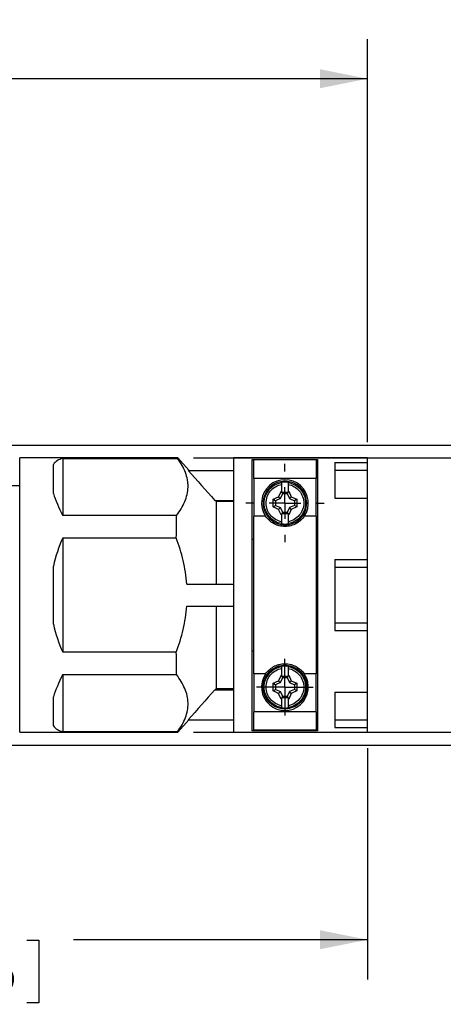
# Model space of a CAD drawing. Header units: inches. Extents: x 0 to 22, y 0 to 17.
# Tile 6 of 10: x 12.5 to 15.1, y 6.4 to 12.6. Entities that reach past the tile are written whole.
import ezdxf

# ---------------------------------------------------------------- set-up
doc = ezdxf.new("R2010")
doc.units = ezdxf.units.IN
doc.header["$LTSCALE"] = 2
doc.header["$MEASUREMENT"] = 0
doc.linetypes.add('SLD-Center', pattern=[0.75, 0.6, -0.05, 0.05, -0.05])
doc.linetypes.add('SLD-Solid', pattern=[0])
doc.layers.add('CENTER', color=40, linetype='SLD-Center')
doc.layers.add('DIMENSIONS', color=140, linetype='SLD-Solid', lineweight=25)
doc.styles.add('SLDTEXTSTYLE0', font='GOTHIC.TTF', dxfattribs={"width": 0.913})
doc.dimstyles.new('SLDDIMSTYLE1', dxfattribs={"dimtxt": 0.25, "dimasz": 0.3, "dimexe": 0, "dimexo": 0.0625, "dimgap": 0.0625, "dimtad": 0, "dimtih": 1, "dimtoh": 1, "dimrnd": 1e-09, "dimzin": 12, "dimdsep": 46, "dimtxsty": 'SLDTEXTSTYLE0', "dimsah": 1, "dimcen": 0.09, "dimadec": 0, "dimazin": 3, "dimtfac": 1, "dimtofl": 0, "dimtmove": 0, "dimatfit": 3, "dimfxl": 0, "dimfrac": 2, "dimtolj": 1, "dimtzin": 12, "dimarcsym": 0})

# ---------------------------------------------------------------- blocks, each defined once
blk = doc.blocks.new('_D_1')
at = {"layer": 'DIMENSIONS'}
for p, q in [((8.5394, 9.9527), (8.5394, 12.5113)), ((14.6555, 9.9685), (14.6555, 12.5113)), ((8.5394, 12.2613), (10.8864, 12.2613)), ((11.1818, 12.2594), (11.1057, 12.2594)), ((11.1057, 12.2594), (11.1057, 11.8625)), ((12.0131, 12.2594), (12.0893, 12.2594)), ((12.0893, 12.2594), (12.0893, 11.8625)), ((14.6555, 12.2613), (12.3085, 12.2613)), ((11.1057, 11.8625), (11.1818, 11.8625)), ((12.0893, 11.8625), (12.0131, 11.8625))]:
    blk.add_line(p, q, dxfattribs=at)
for points in [[(8.5394, 12.2613), (8.8394, 12.2013), (8.8394, 12.3213)], [(14.6555, 12.2613), (14.3555, 12.3213), (14.3555, 12.2013)]]:
    blk.add_solid(points, dxfattribs=at)
at = {"layer": 'DIMENSIONS', "char_height": 0.25, "attachment_point": 1, "style": 'SLDTEXTSTYLE0'}
for s, insert in [('6.12', (11.2742, 12.6295)), ('155.4', (11.1818, 12.1818))]:
    blk.add_mtext(s, dxfattribs=dict(at, insert=insert))
blk = doc.blocks.new('_D_2')
at = {"layer": 'DIMENSIONS'}
for p, q in [((12.2417, 9.9492), (17.5827, 9.9492)), ((17.3327, 9.9492), (17.3327, 9.45)), ((17.0094, 9.0023), (16.9333, 9.0023)), ((16.9333, 9.0023), (16.9333, 8.6054)), ((17.656, 9.0023), (17.7321, 9.0023)), ((17.7321, 9.0023), (17.7321, 8.6054)), ((16.9333, 8.6054), (17.0094, 8.6054)), ((17.7321, 8.6054), (17.656, 8.6054)), ((17.3327, 8.0555), (17.3327, 8.5547)), ((12.2417, 8.0555), (17.5827, 8.0555))]:
    blk.add_line(p, q, dxfattribs=at)
for points in [[(17.3327, 9.9492), (17.2727, 9.6492), (17.3927, 9.6492)], [(17.3327, 8.0555), (17.3927, 8.3555), (17.2727, 8.3555)]]:
    blk.add_solid(points, dxfattribs=at)
at = {"layer": 'DIMENSIONS', "char_height": 0.25, "attachment_point": 1, "style": 'SLDTEXTSTYLE0'}
for s, insert in [('%%c', (16.8209, 9.3724)), ('1.89', (17.1979, 9.3724)), ('48.1', (17.0094, 8.9248))]:
    blk.add_mtext(s, dxfattribs=dict(at, insert=insert))
blk = doc.blocks.new('_D_3')
at = {"layer": 'DIMENSIONS'}
for p, q in [((14.6555, 8.0362), (14.6555, 6.5771)), ((9.5197, 7.5145), (9.5197, 6.5771)), ((9.5197, 6.8271), (11.3766, 6.8271)), ((11.672, 6.8252), (11.5958, 6.8252)), ((11.5958, 6.8252), (11.5958, 6.4283)), ((12.5032, 6.8252), (12.5794, 6.8252)), ((12.5794, 6.8252), (12.5794, 6.4283)), ((14.6555, 6.8271), (12.7987, 6.8271)), ((11.5958, 6.4283), (11.672, 6.4283)), ((12.5794, 6.4283), (12.5032, 6.4283))]:
    blk.add_line(p, q, dxfattribs=at)
for points in [[(9.5197, 6.8271), (9.8197, 6.7671), (9.8197, 6.8871)], [(14.6555, 6.8271), (14.3555, 6.8871), (14.3555, 6.7671)]]:
    blk.add_solid(points, dxfattribs=at)
at = {"layer": 'DIMENSIONS', "char_height": 0.25, "attachment_point": 1, "style": 'SLDTEXTSTYLE0'}
for s, insert in [('5.14', (11.7644, 7.1953)), ('130.5', (11.672, 6.7477))]:
    blk.add_mtext(s, dxfattribs=dict(at, insert=insert))
blk = doc.blocks.new('_D_5')
at = {"layer": 'DIMENSIONS'}
for p, q in [((13.5571, 9.8685), (16.2784, 9.8685)), ((16.0284, 9.8685), (16.0284, 9.45)), ((15.7051, 9.0023), (15.6289, 9.0023)), ((15.6289, 9.0023), (15.6289, 8.6054)), ((16.3516, 9.0023), (16.4278, 9.0023)), ((16.4278, 9.0023), (16.4278, 8.6054)), ((15.6289, 8.6054), (15.7051, 8.6054)), ((16.4278, 8.6054), (16.3516, 8.6054)), ((16.0284, 8.1362), (16.0284, 8.5547)), ((13.5571, 8.1362), (16.2784, 8.1362))]:
    blk.add_line(p, q, dxfattribs=at)
for points in [[(16.0284, 9.8685), (15.9684, 9.5685), (16.0884, 9.5685)], [(16.0284, 8.1362), (16.0884, 8.4362), (15.9684, 8.4362)]]:
    blk.add_solid(points, dxfattribs=at)
at = {"layer": 'DIMENSIONS', "char_height": 0.25, "attachment_point": 1, "style": 'SLDTEXTSTYLE0'}
for s, insert in [('%%c', (15.5166, 9.3724)), ('1.73', (15.8936, 9.3724)), ('44.0', (15.7051, 8.9248))]:
    blk.add_mtext(s, dxfattribs=dict(at, insert=insert))
blk = doc.blocks.new('SW_CENTERMARKSYMBOL_0')
at = {"layer": 'CENTER', "color": 0}
for p, q in [((0, 0.1), (0, 0.1787)), ((0, 0), (0, 0.1)), ((-0.1, 0), (-0.1787, 0)), ((0, 0), (-0.1, 0)), ((0, 0), (0, -0.1)), ((0, 0), (0.1, 0)), ((0.1, 0), (0.1787, 0)), ((0, -0.1), (0, -0.1787))]:
    blk.add_line(p, q, dxfattribs=at)
blk = doc.blocks.new('SW_CENTERMARKSYMBOL_1')
at = {"layer": 'CENTER', "color": 0}
for p, q in [((0, 0.2), (0, 0.2476)), ((0, 0), (0, 0.1)), ((-0.2, 0), (-0.2476, 0)), ((0, 0), (-0.1, 0)), ((0, 0), (0, -0.1)), ((0, 0), (0.1, 0)), ((0.2, 0), (0.2476, 0)), ((0, -0.2), (0, -0.2476))]:
    blk.add_line(p, q, dxfattribs=at)

msp = doc.modelspace()

# ---------------------------------------------------------------- linework, layer by layer
for p, q in [((13.4571, 9.8685), (12.4587, 9.8685)), ((12.4587, 9.0023), (12.4587, 9.8685)), ((12.6718, 9.6436), (12.6718, 9.8272)), ((12.7309, 9.8646), (13.4561, 9.8646)), ((12.7309, 9.8646), (12.7309, 9.5038)), ((13.5267, 9.7903), (13.4574, 9.8681)), ((14.6555, 9.8685), (13.8091, 9.8685)), ((13.8091, 9.8685), (13.8091, 8.1362)), ((13.9272, 9.859), (14.3406, 9.859)), ((13.9272, 8.1457), (13.9272, 9.859)), ((14.3307, 9.855), (13.937, 9.855)), ((13.937, 9.7387), (13.937, 9.855)), ((14.3307, 9.855), (14.3307, 9.7387)), ((14.3406, 9.859), (14.3406, 8.1457)), ((14.45, 9.8389), (14.6555, 9.8389)), ((14.45, 9.8389), (14.45, 9.6148)), ((14.6555, 9.8389), (14.6555, 9.8685)), ((14.6555, 9.7898), (14.6555, 9.8389)), ((13.5236, 9.7897), (13.8091, 9.7897)), ((14.45, 9.7898), (14.6555, 9.7898)), ((14.6555, 9.6141), (14.6555, 9.7898)), ((14.3307, 9.7387), (13.937, 9.7387)), ((13.937, 9.7387), (13.937, 9.5003)), ((14.1142, 9.6582), (14.1142, 9.7004)), ((14.1536, 9.7004), (14.1536, 9.6582)), ((14.3307, 9.5003), (14.3307, 9.7387)), ((12.4587, 9.6913), (12.2618, 9.6913)), ((14.1101, 9.6582), (14.0938, 9.6231)), ((14.1051, 9.6118), (14.1197, 9.6432)), ((14.1101, 9.6582), (14.1142, 9.6582)), ((14.1142, 9.6517), (14.1101, 9.6582)), ((14.1142, 9.6517), (14.1142, 9.6582)), ((14.1155, 9.6496), (14.1142, 9.6468)), ((14.1197, 9.6432), (14.1155, 9.6496)), ((14.1522, 9.6496), (14.1155, 9.6496)), ((14.1197, 9.6432), (14.1481, 9.6432)), ((14.1522, 9.6496), (14.1481, 9.6432)), ((14.1481, 9.6432), (14.1626, 9.6118)), ((14.1536, 9.6468), (14.1522, 9.6496)), ((14.1536, 9.6582), (14.1577, 9.6582)), ((14.1577, 9.6582), (14.1536, 9.6517)), ((14.1536, 9.6582), (14.1536, 9.6517)), ((14.1577, 9.6582), (14.174, 9.6231)), ((13.691, 9.6002), (13.8091, 9.6002)), ((13.7023, 9.5929), (13.6958, 9.6002)), ((13.8091, 9.5929), (13.7023, 9.5929)), ((13.7023, 9.0712), (13.7023, 9.5929)), ((14.0587, 9.6068), (14.0938, 9.6231)), ((14.0587, 9.5592), (14.0587, 9.6068)), ((14.0587, 9.6068), (14.0737, 9.5972)), ((14.1051, 9.6118), (14.0737, 9.5972)), ((14.0737, 9.5972), (14.0737, 9.5688)), ((14.0938, 9.6231), (14.1051, 9.6118)), ((14.1626, 9.6118), (14.174, 9.6231)), ((14.1626, 9.6118), (14.194, 9.5972)), ((14.174, 9.6231), (14.209, 9.6068)), ((14.209, 9.6068), (14.194, 9.5972)), ((14.194, 9.5972), (14.194, 9.5688)), ((14.209, 9.6068), (14.209, 9.5592)), ((14.2717, 9.583), (14.2647, 9.583)), ((14.45, 9.6148), (14.6555, 9.6148)), ((14.6555, 9.2265), (14.6555, 9.6148)), ((14.0587, 9.5592), (14.0737, 9.5688)), ((14.0938, 9.5429), (14.0587, 9.5592)), ((14.0737, 9.5688), (14.1051, 9.5543)), ((14.1051, 9.5543), (14.0938, 9.5429)), ((14.1101, 9.5079), (14.0938, 9.5429)), ((14.1197, 9.5229), (14.1051, 9.5543)), ((14.1142, 9.5143), (14.1101, 9.5079)), ((14.1142, 9.5193), (14.1155, 9.5164)), ((14.1142, 9.5079), (14.1142, 9.5143)), ((14.1155, 9.5164), (14.1197, 9.5229)), ((14.1155, 9.5164), (14.1522, 9.5164)), ((14.1481, 9.5229), (14.1197, 9.5229)), ((14.1626, 9.5543), (14.1481, 9.5229)), ((14.1481, 9.5229), (14.1522, 9.5164)), ((14.1522, 9.5164), (14.1536, 9.5193)), ((14.1536, 9.5143), (14.1577, 9.5079)), ((14.1536, 9.5143), (14.1536, 9.5079)), ((14.174, 9.5429), (14.1577, 9.5079)), ((14.194, 9.5688), (14.1626, 9.5543)), ((14.174, 9.5429), (14.1626, 9.5543)), ((14.209, 9.5592), (14.174, 9.5429)), ((14.209, 9.5592), (14.194, 9.5688)), ((13.4489, 9.5038), (12.7309, 9.5038)), ((13.937, 8.5043), (13.937, 9.5003)), ((14.0116, 9.5003), (13.937, 9.5003)), ((14.1142, 9.5079), (14.1101, 9.5079)), ((14.1142, 9.4656), (14.1142, 9.5079)), ((14.1536, 9.5079), (14.1536, 9.4656)), ((14.1577, 9.5079), (14.1536, 9.5079)), ((14.3307, 9.5003), (14.2562, 9.5003)), ((14.3307, 9.5003), (14.3307, 8.5043)), ((12.7309, 9.3631), (13.448, 9.3631)), ((12.7309, 9.3631), (12.7309, 8.6415)), ((13.937, 9.3538), (13.9272, 9.3538)), ((14.3406, 9.3538), (14.3307, 9.3538)), ((14.45, 9.2265), (14.6555, 9.2265)), ((14.45, 9.2265), (14.45, 8.7781)), ((14.6555, 9.1781), (14.6555, 9.2265)), ((12.6718, 8.8187), (12.6718, 9.1859)), ((14.45, 9.1781), (14.6555, 9.1781)), ((14.6555, 8.8266), (14.6555, 9.1781)), ((13.5145, 9.0712), (13.8091, 9.0712)), ((12.4587, 8.1362), (12.4587, 9.0023)), ((13.5145, 8.9334), (13.8091, 8.9334)), ((13.7023, 8.4118), (13.7023, 8.9334)), ((14.45, 8.8266), (14.6555, 8.8266)), ((14.6555, 8.7781), (14.6555, 8.8266)), ((14.45, 8.7781), (14.6555, 8.7781)), ((14.6555, 8.3899), (14.6555, 8.7781)), ((13.448, 8.6415), (12.7309, 8.6415)), ((13.9272, 8.6509), (13.937, 8.6509)), ((14.3307, 8.6509), (14.3406, 8.6509)), ((14.1142, 8.4968), (14.1142, 8.539)), ((14.1536, 8.539), (14.1536, 8.4968)), ((12.7309, 8.5008), (13.4489, 8.5008)), ((12.7309, 8.5008), (12.7309, 8.14)), ((14.0116, 8.5043), (13.937, 8.5043)), ((13.937, 8.5043), (13.937, 8.2659)), ((14.0587, 8.4454), (14.0938, 8.4617)), ((14.1101, 8.4968), (14.0938, 8.4617)), ((14.0938, 8.4617), (14.1051, 8.4504)), ((14.1051, 8.4504), (14.1197, 8.4817)), ((14.1101, 8.4968), (14.1142, 8.4968)), ((14.1142, 8.4903), (14.1101, 8.4968)), ((14.1142, 8.4903), (14.1142, 8.4968)), ((14.1155, 8.4882), (14.1142, 8.4853)), ((14.1197, 8.4817), (14.1155, 8.4882)), ((14.1522, 8.4882), (14.1155, 8.4882)), ((14.1197, 8.4817), (14.1481, 8.4817)), ((14.1522, 8.4882), (14.1481, 8.4817)), ((14.1481, 8.4817), (14.1626, 8.4504)), ((14.1536, 8.4853), (14.1522, 8.4882)), ((14.1536, 8.4968), (14.1577, 8.4968)), ((14.1577, 8.4968), (14.1536, 8.4903)), ((14.1536, 8.4968), (14.1536, 8.4903)), ((14.1577, 8.4968), (14.174, 8.4617)), ((14.1626, 8.4504), (14.174, 8.4617)), ((14.174, 8.4617), (14.209, 8.4454)), ((14.3307, 8.5043), (14.2562, 8.5043)), ((14.3307, 8.2659), (14.3307, 8.5043)), ((13.691, 8.4045), (13.8091, 8.4045)), ((13.6958, 8.4045), (13.7023, 8.4118)), ((13.7023, 8.4118), (13.8091, 8.4118)), ((14.0587, 8.3978), (14.0587, 8.4454)), ((14.0587, 8.4454), (14.0737, 8.4358)), ((14.0587, 8.3978), (14.0737, 8.4074)), ((14.0938, 8.3815), (14.0587, 8.3978)), ((14.1051, 8.4504), (14.0737, 8.4358)), ((14.0737, 8.4358), (14.0737, 8.4074)), ((14.0737, 8.4074), (14.1051, 8.3928)), ((14.1051, 8.3928), (14.0938, 8.3815)), ((14.1197, 8.3615), (14.1051, 8.3928)), ((14.1626, 8.3928), (14.1481, 8.3615)), ((14.1626, 8.4504), (14.194, 8.4358)), ((14.194, 8.4074), (14.1626, 8.3928)), ((14.174, 8.3815), (14.1626, 8.3928)), ((14.209, 8.3978), (14.174, 8.3815)), ((14.209, 8.4454), (14.194, 8.4358)), ((14.194, 8.4358), (14.194, 8.4074)), ((14.209, 8.3978), (14.194, 8.4074)), ((14.209, 8.4454), (14.209, 8.3978)), ((14.2717, 8.4216), (14.2647, 8.4216)), ((14.45, 8.3899), (14.6555, 8.3899)), ((14.45, 8.3899), (14.45, 8.1657)), ((14.6555, 8.2148), (14.6555, 8.3906)), ((12.6718, 8.1775), (12.6718, 8.3611)), ((14.1101, 8.3464), (14.0938, 8.3815)), ((14.1142, 8.3529), (14.1101, 8.3464)), ((14.1142, 8.3464), (14.1101, 8.3464)), ((14.1142, 8.3579), (14.1155, 8.355)), ((14.1142, 8.3464), (14.1142, 8.3529)), ((14.1142, 8.3042), (14.1142, 8.3464)), ((14.1155, 8.355), (14.1197, 8.3615)), ((14.1155, 8.355), (14.1522, 8.355)), ((14.1481, 8.3615), (14.1197, 8.3615)), ((14.1481, 8.3615), (14.1522, 8.355)), ((14.1522, 8.355), (14.1536, 8.3579)), ((14.1536, 8.3529), (14.1577, 8.3464)), ((14.1536, 8.3529), (14.1536, 8.3464)), ((14.1536, 8.3464), (14.1536, 8.3042)), ((14.1577, 8.3464), (14.1536, 8.3464)), ((14.174, 8.3815), (14.1577, 8.3464)), ((14.3307, 8.2659), (13.937, 8.2659)), ((13.937, 8.1497), (13.937, 8.2659)), ((14.3307, 8.2659), (14.3307, 8.1497)), ((13.4576, 8.1367), (13.5267, 8.2144)), ((13.5236, 8.2149), (13.8091, 8.2149)), ((14.45, 8.2148), (14.6555, 8.2148)), ((14.6555, 8.1657), (14.6555, 8.2148)), ((14.3406, 8.1457), (13.9272, 8.1457)), ((14.3307, 8.1497), (13.937, 8.1497)), ((14.45, 8.1657), (14.6555, 8.1657)), ((14.6555, 8.1362), (14.6555, 8.1657)), ((12.4587, 8.1362), (13.4571, 8.1362)), ((13.4561, 8.14), (12.7309, 8.14)), ((13.8091, 8.1362), (14.6555, 8.1362))]:
    msp.add_line(p, q)
for centre, radius, start, end in [((14.1339, 9.583), 0.1476, 325.9278, 214.0722), ((13.5183, 9.0023), 0.8661, 155.38002, 167.76124), ((13.5183, 9.0023), 0.8661, 192.23876, 204.61998), ((14.1339, 8.4216), 0.1476, 145.9278, 34.0722)]:
    msp.add_arc(centre, radius, start, end)
for major_axis, start_param, end_param in [((-0.8366, 0.8366), 6.115285, 6.331378), ((-0.8366, 0.8366), 0.475406, 0.691499), ((0.8366, 0.8366), 2.450094, 2.666187), ((0.8366, 0.8366), 3.0934, 3.309493)]:
    msp.add_ellipse((13.5183, 9.0023), major_axis=major_axis, ratio=0.267949, start_param=start_param, end_param=end_param)
for points, knots in [([(13.4489, 9.5038), (13.4708, 9.5328), (13.4887, 9.5622), (13.514, 9.6221), (13.5213, 9.6525), (13.5223, 9.6913), (13.522, 9.6991), (13.5208, 9.7146), (13.5198, 9.7224), (13.5156, 9.7454), (13.5113, 9.7606), (13.4941, 9.8058), (13.4772, 9.8354), (13.4561, 9.8646)], [0, 0, 0, 0, 0.25, 0.25, 0.5, 0.5, 0.5625, 0.5625, 0.625, 0.625, 0.75, 0.75, 1, 1, 1, 1]), ([(13.4561, 9.8646), (13.4565, 9.867), (13.4568, 9.8697), (13.4572, 9.8681), (13.4572, 9.8679)], [0, 0, 0, 0, 0.873725, 1, 1, 1, 1]), ([(14.2717, 9.583), (14.2717, 9.6011), (14.2681, 9.6191), (14.2543, 9.6524), (14.2441, 9.6677), (14.2186, 9.6932), (14.2033, 9.7034), (14.1699, 9.7172), (14.1519, 9.7208), (14.1158, 9.7208), (14.0978, 9.7172), (14.0645, 9.7034), (14.0492, 9.6932), (14.0237, 9.6677), (14.0135, 9.6524), (13.9997, 9.6191), (13.9961, 9.6011), (13.9961, 9.583)], [0, 0, 0, 0, 0.125, 0.125, 0.25, 0.25, 0.375, 0.375, 0.5, 0.5, 0.625, 0.625, 0.75, 0.75, 0.875, 0.875, 1, 1, 1, 1]), ([(14.1142, 9.4537), (14.0989, 9.456), (14.084, 9.4611), (14.0569, 9.4761), (14.0447, 9.486), (14.0246, 9.5095), (14.0166, 9.523), (14.0058, 9.5521), (14.0031, 9.5675), (14.0031, 9.5985), (14.0058, 9.614), (14.0166, 9.643), (14.0246, 9.6565), (14.0447, 9.68), (14.0569, 9.6899), (14.084, 9.7049), (14.0989, 9.71), (14.1142, 9.7123)], [0, 0, 0, 0, 0.125, 0.125, 0.25, 0.25, 0.375, 0.375, 0.5, 0.5, 0.625, 0.625, 0.75, 0.75, 0.875, 0.875, 1, 1, 1, 1]), ([(14.1142, 9.4656), (14.1004, 9.4679), (14.0871, 9.4727), (14.0629, 9.4864), (14.052, 9.4955), (14.034, 9.5168), (14.0269, 9.529), (14.0173, 9.5552), (14.0148, 9.5691), (14.0148, 9.597), (14.0173, 9.6109), (14.0269, 9.6371), (14.034, 9.6493), (14.052, 9.6706), (14.0629, 9.6796), (14.0871, 9.6934), (14.1004, 9.6981), (14.1142, 9.7004)], [0, 0, 0, 0, 0.125, 0.125, 0.25, 0.25, 0.375, 0.375, 0.5, 0.5, 0.625, 0.625, 0.75, 0.75, 0.875, 0.875, 1, 1, 1, 1]), ([(14.1142, 9.7004), (14.1142, 9.7012), (14.1142, 9.7027), (14.1142, 9.7048), (14.1142, 9.7067), (14.1142, 9.7083), (14.1142, 9.7097), (14.1142, 9.7108), (14.1142, 9.7116), (14.1142, 9.7121), (14.1142, 9.7123), (14.1142, 9.7123)], [0, 0, 0, 0, 0.127718, 0.25126, 0.370627, 0.485822, 0.596859, 0.703761, 0.806556, 0.905286, 1, 1, 1, 1]), ([(14.1536, 9.7123), (14.1689, 9.71), (14.1837, 9.7049), (14.2108, 9.6899), (14.223, 9.68), (14.2432, 9.6565), (14.2512, 9.643), (14.2619, 9.614), (14.2647, 9.5985), (14.2647, 9.583)], [0, 0, 0, 0, 0.25, 0.25, 0.5, 0.5, 0.75, 0.75, 1, 1, 1, 1]), ([(14.1536, 9.7123), (14.1536, 9.7122), (14.1536, 9.712), (14.1536, 9.7112), (14.1536, 9.7099), (14.1536, 9.7081), (14.1536, 9.7059), (14.1536, 9.7033), (14.1536, 9.7014), (14.1536, 9.7004)], [0, 0, 0, 0, 0.122533, 0.251724, 0.387667, 0.530433, 0.680066, 0.836587, 1, 1, 1, 1]), ([(14.1536, 9.7004), (14.1673, 9.6981), (14.1806, 9.6934), (14.2049, 9.6796), (14.2157, 9.6706), (14.2338, 9.6493), (14.2409, 9.6371), (14.2505, 9.6109), (14.2529, 9.597), (14.2529, 9.5691), (14.2505, 9.5552), (14.2409, 9.529), (14.2338, 9.5168), (14.2157, 9.4955), (14.2049, 9.4864), (14.1806, 9.4727), (14.1673, 9.4679), (14.1536, 9.4656)], [0, 0, 0, 0, 0.125, 0.125, 0.25, 0.25, 0.375, 0.375, 0.5, 0.5, 0.625, 0.625, 0.75, 0.75, 0.875, 0.875, 1, 1, 1, 1]), ([(13.9961, 9.583), (13.9961, 9.565), (13.9997, 9.547), (14.0135, 9.5136), (14.0237, 9.4983), (14.0492, 9.4728), (14.0645, 9.4626), (14.0978, 9.4488), (14.1158, 9.4452), (14.1519, 9.4452), (14.1699, 9.4488), (14.2033, 9.4626), (14.2186, 9.4728), (14.2441, 9.4983), (14.2543, 9.5136), (14.2681, 9.547), (14.2717, 9.565), (14.2717, 9.583)], [0, 0, 0, 0, 0.125, 0.125, 0.25, 0.25, 0.375, 0.375, 0.5, 0.5, 0.625, 0.625, 0.75, 0.75, 0.875, 0.875, 1, 1, 1, 1]), ([(14.2647, 9.583), (14.2647, 9.5675), (14.2619, 9.5521), (14.2512, 9.523), (14.2432, 9.5095), (14.223, 9.486), (14.2108, 9.4761), (14.1837, 9.4611), (14.1689, 9.456), (14.1536, 9.4537)], [0, 0, 0, 0, 0.25, 0.25, 0.5, 0.5, 0.75, 0.75, 1, 1, 1, 1]), ([(13.448, 9.3631), (13.4481, 9.3879), (13.4482, 9.4122), (13.4486, 9.4591), (13.4487, 9.4818), (13.4489, 9.5038)], [0, 0, 0, 0, 0.5, 0.5, 1, 1, 1, 1]), ([(14.2562, 9.5003), (14.2531, 9.4958), (14.2498, 9.4914), (14.2425, 9.4828), (14.2385, 9.4787), (14.2258, 9.4669), (14.2163, 9.46), (14.2005, 9.4511), (14.1949, 9.4484), (14.1834, 9.4438), (14.1776, 9.4419), (14.1595, 9.4371), (14.1467, 9.4354), (14.1278, 9.4354), (14.1215, 9.4358), (14.109, 9.4374), (14.1027, 9.4386), (14.0906, 9.4417), (14.0847, 9.4437), (14.0733, 9.4483), (14.0677, 9.4509), (14.0517, 9.4598), (14.0421, 9.4668), (14.025, 9.4826), (14.0177, 9.4912), (14.0116, 9.5003)], [0, 0, 0, 0, 0.0625, 0.0625, 0.125, 0.125, 0.25, 0.25, 0.3125, 0.3125, 0.375, 0.375, 0.5, 0.5, 0.5625, 0.5625, 0.625, 0.625, 0.6875, 0.6875, 0.75, 0.75, 0.875, 0.875, 1, 1, 1, 1]), ([(14.1142, 9.4537), (14.1142, 9.4538), (14.1142, 9.454), (14.1142, 9.4549), (14.1142, 9.4562), (14.1142, 9.4579), (14.1142, 9.4602), (14.1142, 9.4628), (14.1142, 9.4646), (14.1142, 9.4656)], [0, 0, 0, 0, 0.122533, 0.251724, 0.387667, 0.530433, 0.680066, 0.836587, 1, 1, 1, 1]), ([(14.1536, 9.4656), (14.1536, 9.4649), (14.1536, 9.4634), (14.1536, 9.4613), (14.1536, 9.4594), (14.1536, 9.4577), (14.1536, 9.4563), (14.1536, 9.4553), (14.1536, 9.4545), (14.1536, 9.4539), (14.1536, 9.4538), (14.1536, 9.4537)], [0, 0, 0, 0, 0.1277179, 0.2512603, 0.3706265, 0.4858219, 0.5968594, 0.7037606, 0.8065561, 0.9052862, 1, 1, 1, 1]), ([(13.5145, 9.0712), (13.5125, 9.0963), (13.5096, 9.1215), (13.5017, 9.1712), (13.4969, 9.1957), (13.4798, 9.2686), (13.4651, 9.3163), (13.448, 9.3631)], [0, 0, 0, 0, 0.25, 0.25, 0.5, 0.5, 1, 1, 1, 1]), ([(13.448, 8.6415), (13.4651, 8.6883), (13.4799, 8.7362), (13.5028, 8.8344), (13.5107, 8.8838), (13.5145, 8.9334)], [0, 0, 0, 0, 0.5, 0.5, 1, 1, 1, 1]), ([(13.4489, 8.5008), (13.4488, 8.5118), (13.4487, 8.5231), (13.4486, 8.546), (13.4485, 8.5576), (13.4482, 8.593), (13.4481, 8.617), (13.448, 8.6415)], [0, 0, 0, 0, 0.25, 0.25, 0.5, 0.5, 1, 1, 1, 1]), ([(13.9961, 8.4216), (13.9961, 8.4242), (13.9962, 8.4294), (13.9969, 8.4371), (13.9979, 8.4447), (13.9994, 8.4523), (14.0014, 8.4597), (14.0037, 8.4671), (14.0088, 8.4803), (14.0185, 8.4987), (14.0358, 8.5196), (14.0568, 8.537), (14.0808, 8.5497), (14.1068, 8.5577), (14.1339, 8.5603), (14.1609, 8.5577), (14.1869, 8.5497), (14.2109, 8.537), (14.2319, 8.5197), (14.2492, 8.4987), (14.2599, 8.4786), (14.266, 8.4617), (14.2693, 8.4485), (14.2713, 8.4352), (14.2715, 8.4261), (14.2717, 8.4216)], [0, 0, 0, 0, 0.0180135, 0.0358871, 0.0536771, 0.0714406, 0.0892348, 0.1071168, 0.1251426, 0.1875961, 0.2501005, 0.312554, 0.3750584, 0.4375119, 0.5000163, 0.5624699, 0.6249742, 0.6874278, 0.7499321, 0.8123857, 0.8748901, 0.906311, 0.9374324, 0.9685601, 1, 1, 1, 1]), ([(14.1142, 8.2923), (14.0989, 8.2946), (14.084, 8.2997), (14.0569, 8.3147), (14.0447, 8.3246), (14.0246, 8.3481), (14.0166, 8.3616), (14.0058, 8.3907), (14.0031, 8.4061), (14.0031, 8.4371), (14.0058, 8.4526), (14.0166, 8.4816), (14.0246, 8.4951), (14.0447, 8.5186), (14.0569, 8.5285), (14.084, 8.5435), (14.0989, 8.5486), (14.1142, 8.5509)], [0, 0, 0, 0, 0.125, 0.125, 0.25, 0.25, 0.375, 0.375, 0.5, 0.5, 0.625, 0.625, 0.75, 0.75, 0.875, 0.875, 1, 1, 1, 1]), ([(14.0116, 8.5043), (14.0177, 8.5134), (14.025, 8.522), (14.0419, 8.5377), (14.0517, 8.5448), (14.0674, 8.5536), (14.0729, 8.5562), (14.0843, 8.5608), (14.0903, 8.5628), (14.1085, 8.5676), (14.1209, 8.5692), (14.14, 8.5693), (14.1464, 8.5688), (14.1588, 8.5673), (14.165, 8.5661), (14.1771, 8.5629), (14.1831, 8.5609), (14.1946, 8.5563), (14.2001, 8.5537), (14.216, 8.5449), (14.2257, 8.5378), (14.2427, 8.5221), (14.25, 8.5134), (14.2562, 8.5043)], [0, 0, 0, 0, 0.125, 0.125, 0.25, 0.25, 0.3125, 0.3125, 0.375, 0.375, 0.5, 0.5, 0.5625, 0.5625, 0.625, 0.625, 0.6875, 0.6875, 0.75, 0.75, 0.875, 0.875, 1, 1, 1, 1]), ([(14.1142, 8.3042), (14.1004, 8.3065), (14.0871, 8.3112), (14.0629, 8.325), (14.052, 8.3341), (14.034, 8.3553), (14.0269, 8.3676), (14.0173, 8.3937), (14.0148, 8.4077), (14.0148, 8.4355), (14.0173, 8.4495), (14.0269, 8.4756), (14.034, 8.4879), (14.052, 8.5091), (14.0629, 8.5182), (14.0871, 8.532), (14.1004, 8.5367), (14.1142, 8.539)], [0, 0, 0, 0, 0.125, 0.125, 0.25, 0.25, 0.375, 0.375, 0.5, 0.5, 0.625, 0.625, 0.75, 0.75, 0.875, 0.875, 1, 1, 1, 1]), ([(14.1142, 8.539), (14.1142, 8.5398), (14.1142, 8.5412), (14.1142, 8.5434), (14.1142, 8.5453), (14.1142, 8.5469), (14.1142, 8.5483), (14.1142, 8.5494), (14.1142, 8.5502), (14.1142, 8.5507), (14.1142, 8.5509), (14.1142, 8.5509)], [0, 0, 0, 0, 0.127718, 0.25126, 0.370627, 0.485822, 0.596859, 0.703761, 0.806556, 0.905286, 1, 1, 1, 1]), ([(14.1536, 8.5509), (14.1689, 8.5486), (14.1837, 8.5435), (14.2108, 8.5285), (14.223, 8.5186), (14.2432, 8.4951), (14.2512, 8.4816), (14.2619, 8.4526), (14.2647, 8.4371), (14.2647, 8.4216)], [0, 0, 0, 0, 0.25, 0.25, 0.5, 0.5, 0.75, 0.75, 1, 1, 1, 1]), ([(14.1536, 8.5509), (14.1536, 8.5508), (14.1536, 8.5506), (14.1536, 8.5498), (14.1536, 8.5485), (14.1536, 8.5467), (14.1536, 8.5445), (14.1536, 8.5419), (14.1536, 8.54), (14.1536, 8.539)], [0, 0, 0, 0, 0.122533, 0.251724, 0.387667, 0.530433, 0.680066, 0.836587, 1, 1, 1, 1]), ([(14.1536, 8.539), (14.1673, 8.5367), (14.1806, 8.532), (14.2049, 8.5182), (14.2157, 8.5091), (14.2338, 8.4879), (14.2409, 8.4756), (14.2505, 8.4495), (14.2529, 8.4355), (14.2529, 8.4077), (14.2505, 8.3937), (14.2409, 8.3676), (14.2338, 8.3553), (14.2157, 8.3341), (14.2049, 8.325), (14.1806, 8.3112), (14.1673, 8.3065), (14.1536, 8.3042)], [0, 0, 0, 0, 0.125, 0.125, 0.25, 0.25, 0.375, 0.375, 0.5, 0.5, 0.625, 0.625, 0.75, 0.75, 0.875, 0.875, 1, 1, 1, 1]), ([(13.4561, 8.14), (13.4772, 8.1692), (13.4941, 8.1988), (13.5169, 8.2589), (13.5228, 8.2894), (13.5217, 8.3361), (13.5197, 8.3516), (13.5127, 8.3822), (13.5077, 8.3973), (13.4888, 8.4423), (13.4708, 8.4718), (13.4489, 8.5008)], [0, 0, 0, 0, 0.25, 0.25, 0.5, 0.5, 0.625, 0.625, 0.75, 0.75, 1, 1, 1, 1]), ([(14.2717, 8.4216), (14.2716, 8.419), (14.2715, 8.4138), (14.2709, 8.4061), (14.2698, 8.3985), (14.2683, 8.3909), (14.2664, 8.3835), (14.264, 8.3761), (14.259, 8.3629), (14.2492, 8.3445), (14.2319, 8.3236), (14.211, 8.3063), (14.1869, 8.2935), (14.1609, 8.2855), (14.1339, 8.2829), (14.1068, 8.2855), (14.0808, 8.2935), (14.0568, 8.3062), (14.0358, 8.3236), (14.0185, 8.3445), (14.0079, 8.3646), (14.0018, 8.3816), (13.9985, 8.3947), (13.9965, 8.4081), (13.9962, 8.4171), (13.9961, 8.4216)], [0, 0, 0, 0, 0.018013, 0.035887, 0.053677, 0.071441, 0.089235, 0.107117, 0.125143, 0.187596, 0.2501, 0.312554, 0.375058, 0.437512, 0.500016, 0.56247, 0.624974, 0.687428, 0.749932, 0.812386, 0.87489, 0.906311, 0.937432, 0.96856, 1, 1, 1, 1]), ([(14.2647, 8.4216), (14.2647, 8.4061), (14.2619, 8.3907), (14.2512, 8.3616), (14.2432, 8.3481), (14.223, 8.3246), (14.2108, 8.3147), (14.1837, 8.2997), (14.1689, 8.2946), (14.1536, 8.2923)], [0, 0, 0, 0, 0.25, 0.25, 0.5, 0.5, 0.75, 0.75, 1, 1, 1, 1]), ([(14.1142, 8.2923), (14.1142, 8.2924), (14.1142, 8.2926), (14.1142, 8.2934), (14.1142, 8.2947), (14.1142, 8.2965), (14.1142, 8.2987), (14.1142, 8.3014), (14.1142, 8.3032), (14.1142, 8.3042)], [0, 0, 0, 0, 0.122533, 0.251724, 0.387667, 0.530433, 0.680066, 0.836587, 1, 1, 1, 1]), ([(14.1536, 8.3042), (14.1536, 8.3034), (14.1536, 8.302), (14.1536, 8.2999), (14.1536, 8.298), (14.1536, 8.2963), (14.1536, 8.2949), (14.1536, 8.2938), (14.1536, 8.293), (14.1536, 8.2925), (14.1536, 8.2924), (14.1536, 8.2923)], [0, 0, 0, 0, 0.1277179, 0.2512603, 0.3706265, 0.4858219, 0.5968594, 0.7037606, 0.8065561, 0.9052862, 1, 1, 1, 1]), ([(13.4571, 8.1366), (13.457, 8.1365), (13.4567, 8.1352), (13.4564, 8.1377), (13.4561, 8.14)], [0, 0, 0, 0, 0.115691, 1, 1, 1, 1])]:
    msp.add_open_spline(points, degree=3, knots=knots)
for points in [[(13.5236, 9.7897), (13.5794, 9.7266), (13.6353, 9.6634), (13.691, 9.6002)], [(14.1142, 9.7157), (14.1272, 9.7177), (14.1405, 9.7177), (14.1536, 9.7157)], [(14.1142, 9.7123), (14.1142, 9.7135), (14.1142, 9.7146), (14.1142, 9.7157)], [(14.1536, 9.7157), (14.1536, 9.7146), (14.1536, 9.7135), (14.1536, 9.7123)], [(14.1142, 9.4503), (14.1142, 9.4514), (14.1142, 9.4526), (14.1142, 9.4537)], [(14.1536, 9.4503), (14.1405, 9.4484), (14.1272, 9.4484), (14.1142, 9.4503)], [(14.1536, 9.4537), (14.1536, 9.4526), (14.1536, 9.4514), (14.1536, 9.4503)], [(14.1142, 8.5543), (14.1272, 8.5563), (14.1405, 8.5563), (14.1536, 8.5543)], [(14.1142, 8.5509), (14.1142, 8.5521), (14.1142, 8.5532), (14.1142, 8.5543)], [(14.1536, 8.5543), (14.1536, 8.5532), (14.1536, 8.5521), (14.1536, 8.5509)], [(13.691, 8.4045), (13.6353, 8.3412), (13.5794, 8.2781), (13.5236, 8.2149)], [(14.1142, 8.2889), (14.1142, 8.29), (14.1142, 8.2911), (14.1142, 8.2923)], [(14.1536, 8.2889), (14.1405, 8.2869), (14.1272, 8.2869), (14.1142, 8.2889)], [(14.1536, 8.2923), (14.1536, 8.2911), (14.1536, 8.29), (14.1536, 8.2889)]]:
    msp.add_open_spline(points, degree=3)

# ---------------------------------------------------------------- block references
at = {"layer": 'CENTER'}
for name, p in [('SW_CENTERMARKSYMBOL_1', (14.1339, 9.583)), ('SW_CENTERMARKSYMBOL_0', (14.1339, 8.4216))]:
    msp.add_blockref(name, p, dxfattribs=at)

# ---------------------------------------------------------------- dimensions: what is measured, and where the dimension line sits
at = {"layer": 'DIMENSIONS'}
for base, p1, p2, picture, middle in [((8.5394, 12.2613), (14.6555, 9.8685), (8.5394, 9.8527), '_D_1', (11.5975, 12.2613)), ((14.6555, 6.8271), (9.5197, 7.6145), (14.6555, 8.1362), '_D_3', (12.0876, 6.8271))]:
    dim = msp.add_linear_dim(base=base, p1=p1, p2=p2, dimstyle='SLDDIMSTYLE1', dxfattribs=at)
    dim.commit()
    dim.dimension.update_dxf_attribs({"geometry": picture, "text_midpoint": middle, "dimtype": 160})
for base, p1, p2, picture, middle in [((17.3327, 9.9492), (12.1417, 8.0555), (12.1417, 9.9492), '_D_2', (17.3327, 9.0023)), ((16.0284, 8.1362), (13.4571, 9.8685), (13.4571, 8.1362), '_D_5', (16.0284, 9.0023))]:
    dim = msp.add_linear_dim(base=base, p1=p1, p2=p2, angle=90, text='%%c<>', dimstyle='SLDDIMSTYLE1', dxfattribs=at)
    dim.commit()
    dim.dimension.update_dxf_attribs({"geometry": picture, "text_midpoint": middle, "dimtype": 160})

doc.saveas('drawing.dxf')
